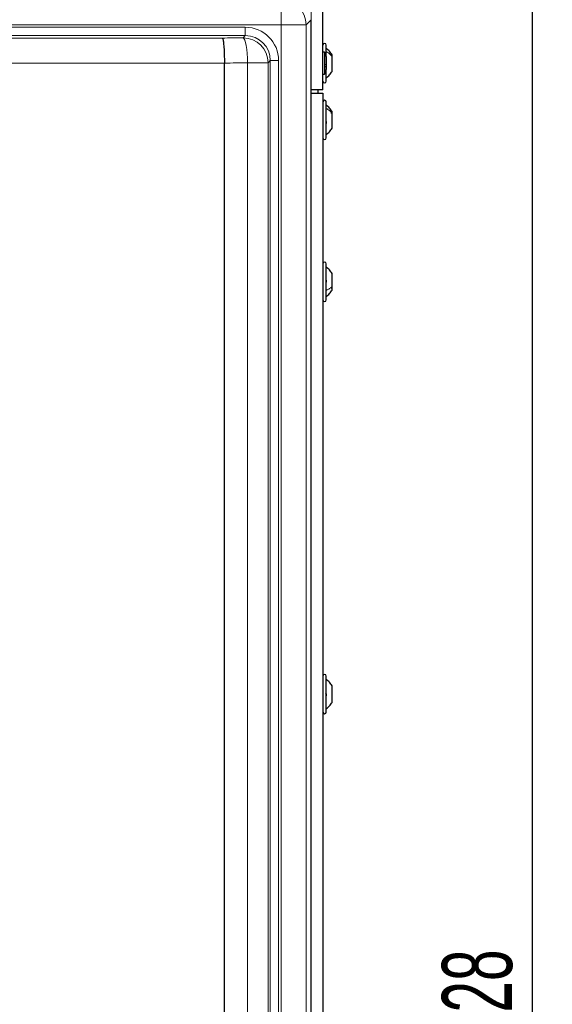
# Model space of a CAD drawing. Header units: millimetres. Extents: x 5 to 418, y 2 to 292.
# Tile 47 of 93: x 129 to 155, y 173 to 222. Entities that reach past the tile are written whole.
import ezdxf

# ---------------------------------------------------------------- set-up
doc = ezdxf.new("R2010")
doc.units = ezdxf.units.MM
doc.layers.add('SLD-0', color=7, linetype='Continuous')
doc.styles.add('SLDTEXTSTYLE0', font='TXT', dxfattribs={"width": 0.605})
doc.dimstyles.new('SLDDIMSTYLE1', dxfattribs={"dimtxt": 3.5, "dimasz": 3.5, "dimexe": 0, "dimexo": 0.0625, "dimgap": 0.875, "dimtad": 1, "dimdec": 0, "dimlfac": 6, "dimrnd": 1e-09, "dimzin": 12, "dimdsep": 46, "dimtxsty": 'SLDTEXTSTYLE0', "dimsah": 1, "dimcen": 0.09, "dimadec": 0, "dimazin": 3, "dimtfac": 1, "dimtofl": 0, "dimtmove": 0, "dimatfit": 3, "dimfxl": 1, "dimfrac": 2, "dimtolj": 1, "dimtzin": 12, "dimarcsym": 0})

# ---------------------------------------------------------------- blocks, each defined once
blk = doc.blocks.new('_D_1')
at = {"layer": 'SLD-0', "color": 7}
for p, q in [((141.803, 260.218), (155.345, 260.218)), ((154.345, 260.218), (154.345, 88.829)), ((132.791, 88.829), (155.345, 88.829))]:
    blk.add_line(p, q, dxfattribs=at)
for points in [[(154.345, 260.218), (153.885, 256.718), (154.805, 256.718)], [(154.345, 88.829), (154.805, 92.329), (153.885, 92.329)]]:
    blk.add_solid(points, dxfattribs=at)
at = {"layer": 'SLD-0', "color": 7, "insert": (149.833, 169.177), "char_height": 3.5, "attachment_point": 1, "rotation": 90, "style": 'SLDTEXTSTYLE0'}
blk.add_mtext('1028', dxfattribs=at)

msp = doc.modelspace()

# ---------------------------------------------------------------- linework, layer by layer
at = {"color": 7, "linetype": 'Continuous', "lineweight": 18}
for p, q in [((143.3026, 218.3933), (143.3026, 249.6433)), ((141.7967, 221.6374), (141.7967, 222.8857)), ((143.3026, 221.895), (143.045, 221.6374)), ((141.7967, 221.6374), (63.1418, 221.6374)), ((64.9268, 221.5168), (140.0118, 221.5168)), ((140.0118, 221.1007), (140.0118, 221.5168)), ((141.7967, 221.6374), (143.045, 221.6374)), ((141.7967, 135.6433), (141.7967, 221.6374)), ((143.045, 221.6374), (143.045, 135.6433)), ((140.0118, 221.1007), (64.9268, 221.1007)), ((66.0748, 220.9791), (138.8637, 220.9791)), ((139.8997, 220.9887), (140.0118, 221.1007)), ((138.9693, 219.7308), (65.9693, 219.7308)), ((140.1231, 142.5393), (140.1231, 219.7404)), ((141.148, 219.7404), (140.1231, 219.7404)), ((141.2601, 219.8525), (141.148, 219.7404)), ((141.148, 219.7404), (141.148, 142.5393)), ((141.2601, 142.4321), (141.2601, 219.8525)), ((141.2601, 219.8525), (141.6762, 219.8525)), ((141.6762, 219.8525), (141.6762, 142.4321)), ((143.3026, 158.2266), (143.3026, 218.2266))]:
    msp.add_line(p, q, dxfattribs=at)
at = {"color": 7, "linetype": 'Continuous', "lineweight": 25}
for p, q in [((143.8859, 218.3933), (143.8859, 249.6433)), ((143.3026, 167.3099), (143.3026, 221.895)), ((143.9693, 220.2708), (143.8859, 220.2708)), ((143.9693, 220.2708), (143.9693, 219.8505)), ((144.0526, 220.0509), (144.0526, 220.6266)), ((138.9693, 219.7299), (138.9693, 219.7308)), ((138.9693, 142.3853), (138.9693, 219.7299)), ((143.9693, 219.8505), (143.9693, 219.1824)), ((144.0526, 220.0503), (144.0526, 219.8003)), ((144.0526, 219.8003), (144.0526, 219.4029)), ((144.3443, 220.0527), (144.3443, 220.1391)), ((144.3443, 219.3141), (144.3443, 220.0527)), ((144.0526, 218.8266), (144.0526, 219.4029)), ((143.8859, 219.1824), (143.9693, 219.1824)), ((143.8859, 218.3933), (143.3026, 218.3933)), ((143.6359, 218.3933), (143.6359, 218.2266)), ((143.3026, 218.2266), (143.8859, 218.2266)), ((143.8859, 218.2266), (143.8859, 158.2266)), ((144.0526, 215.9933), (144.0526, 217.7933)), ((144.3443, 217.2153), (144.3443, 217.3058)), ((144.3443, 216.4808), (144.3443, 217.2153)), ((144.0526, 207.9099), (144.0526, 209.7099)), ((144.3443, 208.5702), (144.3443, 209.2224)), ((144.3443, 208.3974), (144.3443, 208.5702)), ((144.0526, 187.3266), (144.0526, 189.1266)), ((144.3443, 187.816), (144.3443, 188.6378)), ((144.3443, 187.8154), (144.3443, 187.816))]:
    msp.add_line(p, q, dxfattribs=at)
at = {"color": 7, "linetype": 'Continuous', "lineweight": 18, "flags": 128}
msp.add_lwpolyline([(139.8997, 220.9887), (139.9419, 220.9541), (139.9826, 220.8759), (140.0204, 220.7568), (140.0537, 220.6012), (140.0816, 220.4146), (140.1029, 220.2038), (140.1169, 219.9763), (140.1231, 219.7404)], dxfattribs=at)
at = {"color": 7, "linetype": 'Continuous', "lineweight": 18}
for centre in [(141.7927, 221.6334), (139.8957, 219.7364)]:
    msp.add_arc(centre, 1.2523, 0.1836, 89.8164, dxfattribs=at)
at = {"color": 7, "linetype": 'Continuous', "lineweight": 25}
for centre, radius, start, end in [((143.9693, 220.6266), 0.0833, 0, 180), ((143.7193, 220.0503), 0.3333, 360, 41.40962), ((143.7193, 219.4029), 0.3333, 318.59038, 360), ((143.9693, 218.8266), 0.0833, 180, 360), ((143.9693, 217.7933), 0.0833, 0, 180), ((143.9693, 215.9933), 0.0833, 180, 360), ((143.9693, 209.7099), 0.0833, 0, 180), ((143.9693, 207.9099), 0.0833, 180, 360), ((143.9693, 189.1266), 0.0833, 0, 180), ((143.9693, 187.3266), 0.0833, 180, 360)]:
    msp.add_arc(centre, radius, start, end, dxfattribs=at)
at = {"color": 7, "linetype": 'Continuous', "lineweight": 18}
for centre, major_axis, ratio, start_param, end_param in [((140.0072, 219.8479), (-1.1817, -1.1817), 0.9972647, 2.357564, 3.9256213), ((122.2558, 226.0807), (98.75, 0), 0.0524078, 4.8813738, 4.8920263), ((140.0072, 219.8479), (0.8879, 0.8879), 0.9954519, 5.4991567, 7.0672139), ((122.2558, 224.8324), (100, 0), 0.0517527, 4.8803118, 4.8920263)]:
    msp.add_ellipse(centre, major_axis=major_axis, ratio=ratio, start_param=start_param, end_param=end_param, dxfattribs=at)
at = {"color": 7, "linetype": 'Continuous', "lineweight": 25}
for points, knots in [([(138.8637, 220.9791), (138.8639, 220.979), (138.87, 220.9751), (138.8879, 220.9452), (138.9163, 220.8093), (138.9442, 220.5248), (138.9639, 220.1515), (138.9675, 219.8711), (138.9693, 219.7308)], [0, 0, 0, 0, 0.0037153, 0.1138665, 0.3361641, 0.5577007, 0.7788433, 1, 1, 1, 1]), ([(144.3443, 220.1391), (144.3048, 220.2009), (144.226, 220.3246), (144.1104, 220.4148), (144.0526, 220.4599)], [0, 0, 0, 0, 0.5, 1, 1, 1, 1]), ([(144.0241, 219.6741), (144.028, 219.6689), (144.0358, 219.6587), (144.045, 219.6361), (144.0511, 219.6105), (144.0533, 219.5843), (144.0511, 219.5616), (144.045, 219.5458), (144.0358, 219.5374), (144.028, 219.5385), (144.0241, 219.539)], [0, 0, 0, 0, 0.1252207, 0.2494814, 0.3743239, 0.4990613, 0.6238954, 0.7493873, 0.8744403, 1, 1, 1, 1]), ([(144.0526, 218.9933), (144.1104, 219.0384), (144.226, 219.1286), (144.3048, 219.2523), (144.3443, 219.3141)], [0, 0, 0, 0, 0.5, 1, 1, 1, 1]), ([(144.3443, 217.3058), (144.3048, 217.3676), (144.226, 217.4913), (144.1104, 217.5815), (144.0526, 217.6266)], [0, 0, 0, 0, 0.49999999, 1, 1, 1, 1]), ([(144.0241, 216.8459), (144.028, 216.8408), (144.0358, 216.8308), (144.045, 216.8084), (144.0511, 216.7828), (144.0533, 216.7566), (144.0511, 216.7336), (144.045, 216.7174), (144.0358, 216.7088), (144.028, 216.7095), (144.0241, 216.7099)], [0, 0, 0, 0, 0.1252207, 0.2494814, 0.3743239, 0.4990613, 0.6238954, 0.7493873, 0.8744403, 1, 1, 1, 1]), ([(144.3157, 217.218), (144.3196, 217.2248), (144.3272, 217.2385), (144.3342, 217.2512), (144.3362, 217.2543), (144.3363, 217.2544)], [0, 0, 0, 0, 0.4939134, 0.9883772, 1, 1, 1, 1]), ([(144.0526, 216.1599), (144.1104, 216.2051), (144.226, 216.2953), (144.3048, 216.4189), (144.3443, 216.4808)], [0, 0, 0, 0, 0.5, 1, 1, 1, 1]), ([(144.3443, 209.2224), (144.3048, 209.2843), (144.226, 209.4079), (144.1104, 209.4981), (144.0526, 209.5433)], [0, 0, 0, 0, 0.4999999, 1, 1, 1, 1]), ([(144.0241, 208.9131), (144.028, 208.9114), (144.0358, 208.9078), (144.045, 208.8931), (144.0511, 208.8722), (144.0533, 208.8464), (144.0511, 208.8197), (144.045, 208.796), (144.0358, 208.7775), (144.028, 208.7711), (144.0241, 208.7679)], [0, 0, 0, 0, 0.1251933, 0.2494385, 0.3742794, 0.4990244, 0.6238686, 0.7493688, 0.8744304, 1, 1, 1, 1]), ([(144.2861, 208.5357), (144.2862, 208.5356), (144.287, 208.5337), (144.2956, 208.5211), (144.3077, 208.503), (144.3157, 208.4909)], [0, 0, 0, 0, 0.0132513, 0.3432726, 1, 1, 1, 1]), ([(144.0526, 208.0766), (144.1104, 208.1217), (144.226, 208.212), (144.3048, 208.3356), (144.3443, 208.3974)], [0, 0, 0, 0, 0.5000001, 1, 1, 1, 1]), ([(144.3443, 188.6378), (144.3048, 188.6994), (144.226, 188.8227), (144.1104, 188.9126), (144.0526, 188.9576)], [0, 0, 0, 0, 0.5, 1, 1, 1, 1]), ([(144.0241, 188.2691), (144.028, 188.2659), (144.0358, 188.2595), (144.045, 188.2412), (144.0511, 188.2177), (144.0533, 188.191), (144.0511, 188.1652), (144.045, 188.144), (144.0358, 188.1292), (144.028, 188.1256), (144.0241, 188.1238)], [0, 0, 0, 0, 0.1252217, 0.2494831, 0.3743256, 0.4990628, 0.6238964, 0.749388, 0.8744406, 1, 1, 1, 1]), ([(144.0526, 187.4956), (144.1104, 187.5406), (144.226, 187.6306), (144.3048, 187.7538), (144.3443, 187.8154)], [0, 0, 0, 0, 0.5, 1, 1, 1, 1])]:
    msp.add_open_spline(points, degree=3, knots=knots, dxfattribs=at)
at = {"color": 7, "linetype": 'Continuous', "lineweight": 18}
for points in [[(144.0526, 220.3063), (144.1104, 220.2706), (144.226, 220.1993), (144.3048, 220.1016), (144.3443, 220.0527)], [(144.0526, 217.4657), (144.1104, 217.4305), (144.226, 217.3601), (144.3048, 217.2635), (144.3443, 217.2153)], [(144.0526, 208.3838), (144.1104, 208.41), (144.226, 208.4625), (144.3048, 208.5343), (144.3443, 208.5702)], [(144.0526, 187.4966), (144.1104, 187.5415), (144.226, 187.6313), (144.3048, 187.7544), (144.3443, 187.816)]]:
    msp.add_open_spline(points, degree=3, dxfattribs=at)

# ---------------------------------------------------------------- dimensions: what is measured, and where the dimension line sits
at = {"layer": 'SLD-0', "color": 7}
dim = msp.add_linear_dim(base=(154.3449, 88.8295), p1=(141.8026, 260.2183), p2=(132.7911, 88.8295), angle=90, dimstyle='SLDDIMSTYLE1', dxfattribs=at)
dim.commit()
dim.dimension.update_dxf_attribs({"geometry": '_D_1', "text_midpoint": (154.3449, 174.5239), "dimtype": 160})

doc.saveas('drawing.dxf')
